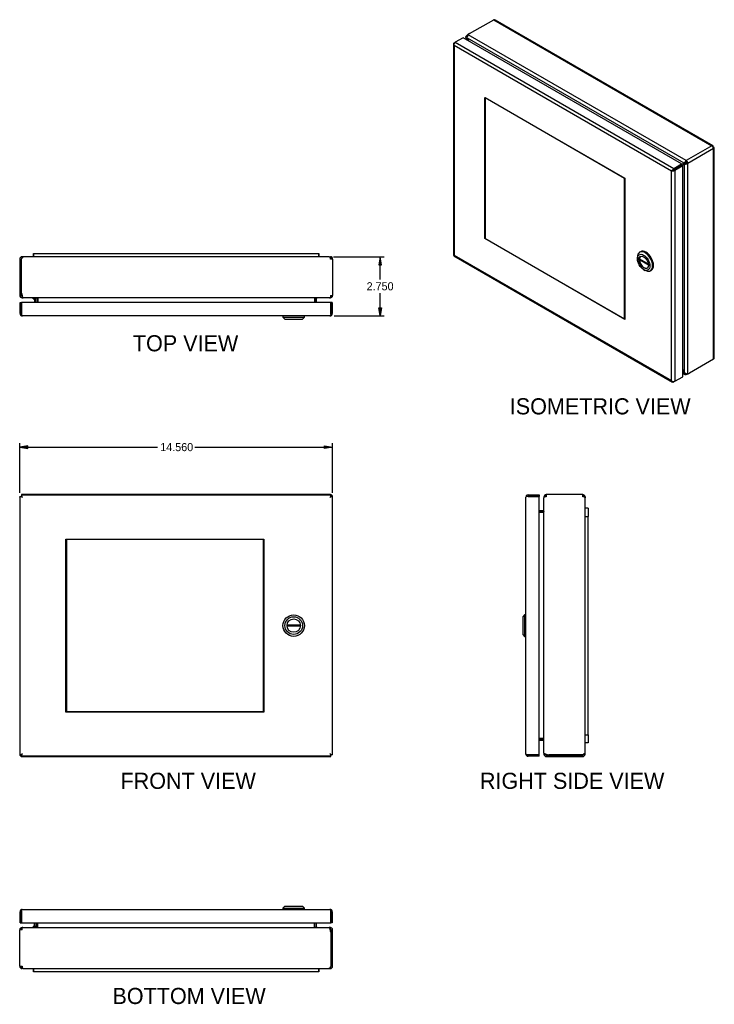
# Model space of a CAD drawing. Extents: x 0.7 to 71.2, y -7 to 38.8.
# Tile 2 of 2: x 38.9 to 71.2, y -7 to 38.8. Entities that reach past the tile are written whole.
import ezdxf
from ezdxf.enums import TextEntityAlignment as Align

# ---------------------------------------------------------------- set-up
doc = ezdxf.new("R2010")
doc.units = 0
doc.header["$MEASUREMENT"] = 0
doc.layers.get('0').update_dxf_attribs({"linetype": 'CONTINUOUS'})
for name, color, linetype in [('DEFAULT', 7, 'CONTINUOUS'), ('DV1_0', 7, 'CONTINUOUS'), ('DV4_0', 7, 'CONTINUOUS'), ('DV5_0', 7, 'CONTINUOUS'), ('DV6_0', 7, 'CONTINUOUS'), ('DV7_0', 7, 'CONTINUOUS')]:
    doc.layers.add(name, color=color, linetype=linetype)
doc.styles.add('SEANS_TTF', font='txt')

msp = doc.modelspace()

# ---------------------------------------------------------------- hatches: boundary and pattern name
at = {"linetype": 'Continuous'}
for points in [[(55.698, 27.369), (55.635, 27.744), (55.573, 27.369)], [(55.698, 25.369), (55.635, 24.994), (55.573, 25.369)], [(39.235, 18.95), (38.86, 18.888), (39.235, 18.825)], [(53.045, 18.95), (53.42, 18.888), (53.045, 18.825)]]:
    msp.add_hatch(color=138, dxfattribs=at).paths.add_polyline_path(points)

# ---------------------------------------------------------------- linework, layer by layer
at = {"color": 7, "linetype": 'Continuous'}
for p, q in [((59.792, 38.122), (60.911, 38.768)), ((60.911, 38.768), (71.068, 32.904)), ((71.122, 32.909), (60.997, 38.755)), ((59.687, 38.004), (59.652, 38.025)), ((69.871, 32.213), (59.728, 38.069)), ((59.792, 38.122), (59.73, 38.086)), ((59.73, 38.086), (59.739, 38.081)), ((59.036, 37.647), (59.036, 27.837)), ((59.057, 37.639), (59.037, 37.637)), ((59.067, 37.574), (59.067, 37.574)), ((59.067, 37.574), (59.068, 37.574)), ((59.068, 37.574), (59.067, 37.574)), ((59.067, 37.574), (59.068, 37.574)), ((59.068, 37.691), (59.119, 37.721)), ((69.188, 31.731), (59.068, 37.574)), ((59.068, 37.574), (59.068, 27.823)), ((59.068, 37.574), (59.068, 37.574)), ((59.484, 37.932), (59.119, 37.721)), ((59.119, 37.721), (69.29, 31.848)), ((69.656, 32.059), (59.484, 37.932)), ((59.62, 37.963), (59.62, 37.853)), ((59.69, 37.915), (59.652, 37.893)), ((59.652, 37.893), (59.652, 37.835)), ((59.666, 37.87), (59.703, 37.892)), ((59.666, 37.87), (59.703, 37.805)), ((69.767, 32.097), (59.69, 37.915)), ((59.777, 37.763), (59.703, 37.892)), ((60.501, 35.154), (67.013, 31.393)), ((60.501, 28.588), (60.501, 35.154)), ((60.529, 35.137), (60.515, 35.129)), ((66.999, 31.385), (60.515, 35.129)), ((60.515, 35.129), (60.515, 28.597)), ((71.068, 32.904), (69.871, 32.213)), ((71.144, 32.772), (69.948, 32.081)), ((71.101, 32.875), (71.121, 32.91)), ((71.102, 32.874), (71.111, 32.879)), ((71.136, 32.816), (71.144, 32.821)), ((71.136, 32.815), (71.152, 32.815)), ((71.144, 22.979), (71.144, 32.772)), ((71.152, 32.815), (71.176, 32.815)), ((71.176, 23.06), (71.176, 32.816)), ((69.805, 32.118), (69.656, 32.032)), ((69.754, 32.088), (69.656, 32.032)), ((69.754, 32.088), (69.805, 32.118)), ((69.806, 32.119), (69.767, 32.097)), ((69.805, 32.119), (69.767, 32.097)), ((69.767, 32.097), (69.767, 32.097)), ((69.781, 32.043), (69.832, 32.072)), ((69.833, 32.071), (69.795, 32.049)), ((69.833, 32.071), (69.795, 32.049)), ((69.852, 32.134), (69.814, 32.151)), ((69.869, 32.104), (69.865, 32.063)), ((69.871, 32.154), (69.871, 32.213)), ((69.889, 32.135), (69.925, 32.156)), ((69.897, 32.11), (69.948, 32.081)), ((69.948, 22.304), (69.948, 32.081)), ((69.189, 31.731), (69.188, 31.731)), ((69.188, 21.979), (69.188, 31.731)), ((69.188, 31.731), (69.189, 31.731)), ((69.188, 31.731), (69.188, 31.731)), ((69.254, 31.769), (69.189, 31.731)), ((69.189, 31.731), (69.255, 31.769)), ((69.189, 31.731), (69.189, 31.731)), ((69.24, 31.762), (69.196, 31.736)), ((69.254, 31.769), (69.228, 31.775)), ((69.255, 31.769), (69.247, 31.743)), ((69.29, 31.79), (69.254, 31.769)), ((69.255, 31.769), (69.29, 31.789)), ((69.29, 31.848), (69.656, 32.059)), ((69.29, 31.79), (69.656, 32.001)), ((69.656, 32), (69.29, 31.789)), ((69.29, 31.79), (69.29, 31.79)), ((69.29, 31.79), (69.29, 31.79)), ((69.29, 31.789), (69.29, 31.789)), ((69.29, 31.789), (69.29, 31.789)), ((69.707, 31.971), (69.341, 31.76)), ((69.341, 31.76), (69.341, 21.95)), ((69.656, 32.059), (69.656, 32.001)), ((69.707, 31.971), (69.656, 32)), ((69.682, 31.986), (69.781, 32.043)), ((69.707, 22.161), (69.707, 31.971)), ((69.795, 32.049), (69.795, 32.049)), ((69.795, 22.348), (69.795, 32.049)), ((67.013, 31.393), (66.999, 31.385)), ((66.999, 24.853), (66.999, 31.385)), ((67.013, 31.393), (67.013, 24.828)), ((60.515, 28.597), (60.501, 28.588)), ((67.013, 24.828), (60.501, 28.588)), ((60.515, 28.597), (66.999, 24.853)), ((67.745, 27.977), (67.702, 27.953)), ((38.86, 27.636), (38.86, 26.054)), ((38.86, 27.636), (38.932, 27.636)), ((38.932, 27.636), (38.947, 27.636)), ((38.932, 27.636), (38.932, 26.054)), ((38.948, 26.054), (38.948, 27.636)), ((39.039, 27.744), (38.968, 27.744)), ((38.968, 27.672), (38.968, 27.744)), ((53.265, 27.744), (39.039, 27.744)), ((39.5, 27.894), (39.5, 27.894)), ((39.5, 27.744), (39.5, 27.894)), ((39.5, 27.894), (39.5, 27.744)), ((39.5, 27.894), (52.78, 27.894)), ((52.78, 27.744), (52.78, 27.894)), ((52.78, 27.894), (52.78, 27.894)), ((52.78, 27.894), (52.78, 27.744)), ((53.265, 27.744), (53.312, 27.744)), ((53.312, 27.712), (53.312, 27.744)), ((53.312, 27.636), (53.312, 27.712)), ((53.42, 27.636), (53.312, 27.636)), ((53.338, 27.662), (53.389, 27.712)), ((53.42, 27.636), (53.42, 25.944)), ((59.065, 27.788), (69.236, 21.915)), ((59.068, 27.823), (59.067, 27.823)), ((59.067, 27.823), (59.067, 27.823)), ((59.067, 27.822), (59.068, 27.822)), ((59.068, 27.823), (69.188, 21.979)), ((59.068, 27.822), (59.068, 27.823)), ((67.599, 27.724), (67.599, 27.65)), ((67.69, 27.647), (68.106, 27.407)), ((67.733, 27.622), (67.69, 27.598)), ((68.11, 27.355), (67.69, 27.598)), ((67.889, 27.148), (67.952, 27.111)), ((68.202, 27.087), (68.245, 27.111)), ((38.86, 26.054), (38.86, 25.944)), ((38.91, 25.944), (38.86, 25.944)), ((38.932, 25.944), (38.91, 25.944)), ((38.932, 26.054), (38.932, 25.944)), ((38.942, 25.944), (38.932, 25.944)), ((38.968, 25.944), (38.942, 25.944)), ((38.968, 25.944), (38.968, 25.918)), ((38.968, 25.918), (38.968, 25.908)), ((38.968, 25.908), (38.976, 25.908)), ((38.968, 25.908), (38.968, 25.836)), ((38.968, 25.836), (38.987, 25.836)), ((38.987, 25.836), (39.021, 25.836)), ((53.272, 25.836), (39.021, 25.836)), ((39.485, 25.779), (39.485, 25.836)), ((39.485, 25.779), (39.532, 25.779)), ((39.553, 25.758), (39.553, 25.619)), ((39.608, 25.812), (39.661, 25.83)), ((39.61, 25.8), (39.61, 25.619)), ((39.682, 25.8), (39.682, 25.619)), ((39.683, 25.82), (39.683, 25.8)), ((39.683, 25.8), (39.683, 25.619)), ((39.698, 25.8), (39.698, 25.812)), ((39.698, 25.8), (39.698, 25.619)), ((52.596, 25.812), (52.596, 25.8)), ((52.596, 25.8), (52.596, 25.619)), ((52.598, 25.619), (52.598, 25.8)), ((52.67, 25.8), (52.598, 25.8)), ((52.672, 25.812), (52.626, 25.827)), ((52.67, 25.619), (52.67, 25.8)), ((53.272, 25.836), (53.292, 25.836)), ((53.272, 25.836), (53.273, 25.836)), ((53.292, 25.836), (53.292, 25.844)), ((53.292, 25.836), (53.312, 25.836)), ((53.312, 25.944), (53.312, 25.864)), ((53.312, 25.944), (53.388, 25.944)), ((53.312, 25.908), (53.312, 25.836)), ((53.312, 25.908), (53.312, 25.908)), ((53.312, 25.864), (53.312, 25.836)), ((53.312, 25.836), (53.312, 25.836)), ((53.336, 25.917), (53.383, 25.864)), ((53.388, 25.944), (53.42, 25.944)), ((38.875, 25.619), (38.947, 25.619)), ((38.875, 25.102), (38.875, 25.619)), ((38.947, 25.102), (38.947, 25.619)), ((38.947, 25.619), (38.947, 25.102)), ((53.332, 25.619), (38.947, 25.619)), ((53.404, 25.619), (53.332, 25.619)), ((53.332, 25.619), (53.332, 25.102)), ((53.332, 25.102), (53.332, 25.619)), ((53.404, 25.619), (53.404, 25.102)), ((38.947, 25.052), (38.92, 25.015)), ((38.947, 25.102), (38.947, 25.052)), ((38.947, 25.102), (38.947, 25.102)), ((38.947, 25.102), (38.947, 25.015)), ((38.983, 24.994), (38.983, 24.994)), ((53.296, 24.994), (38.983, 24.994)), ((38.983, 24.994), (38.983, 24.994)), ((51.108, 24.994), (51.108, 24.934)), ((51.108, 24.934), (52.108, 24.934)), ((51.108, 24.934), (51.198, 24.844)), ((51.198, 24.844), (52.018, 24.844)), ((52.018, 24.844), (52.108, 24.934)), ((52.108, 24.934), (52.108, 24.994)), ((53.296, 24.994), (53.296, 24.994)), ((53.296, 24.994), (53.297, 24.994)), ((53.296, 24.994), (53.296, 24.994)), ((53.332, 25.052), (53.332, 25.102)), ((53.332, 25.102), (53.332, 25.015)), ((53.332, 25.102), (53.332, 25.102)), ((53.332, 25.052), (53.359, 25.015)), ((67.013, 24.861), (66.999, 24.853)), ((71.144, 22.979), (70.025, 22.333)), ((69.781, 22.37), (69.707, 22.499)), ((69.341, 21.95), (69.707, 22.161)), ((69.707, 22.414), (69.744, 22.349)), ((69.707, 22.355), (69.757, 22.326)), ((69.707, 22.318), (69.802, 22.263)), ((69.744, 22.349), (69.781, 22.37)), ((69.792, 22.346), (69.757, 22.326)), ((69.795, 22.348), (69.792, 22.346)), ((69.871, 22.301), (69.871, 22.26)), ((69.963, 22.297), (70.025, 22.333)), ((69.963, 22.297), (69.963, 22.307)), ((69.189, 21.979), (69.188, 21.979)), ((69.188, 21.979), (69.188, 21.979)), ((69.188, 21.979), (69.189, 21.979)), ((69.189, 21.979), (69.188, 21.979)), ((69.189, 21.979), (69.189, 21.979)), ((69.239, 21.937), (69.228, 21.922)), ((69.341, 21.95), (69.29, 21.921)), ((38.86, 16.592), (38.875, 16.592)), ((38.86, 16.592), (38.86, 16.572)), ((38.875, 16.572), (38.86, 16.572)), ((38.86, 16.572), (38.86, 4.598)), ((38.875, 4.577), (38.875, 16.592)), ((38.875, 16.592), (38.92, 16.592)), ((38.947, 16.592), (38.92, 16.592)), ((38.947, 16.664), (53.332, 16.664)), ((38.947, 16.664), (38.947, 16.619)), ((38.947, 16.592), (38.947, 16.619)), ((38.978, 16.561), (38.947, 16.592)), ((38.968, 16.68), (38.948, 16.68)), ((38.948, 16.68), (38.948, 16.664)), ((38.968, 16.664), (38.968, 16.68)), ((53.312, 16.68), (38.968, 16.68)), ((38.983, 16.557), (38.983, 16.556)), ((38.983, 16.556), (38.983, 16.557)), ((38.983, 16.557), (38.983, 16.557)), ((38.983, 16.556), (38.983, 16.556)), ((53.296, 16.557), (53.296, 16.557)), ((53.296, 16.557), (53.296, 16.556)), ((53.296, 16.556), (53.297, 16.557)), ((53.296, 16.556), (53.296, 16.556)), ((53.301, 16.561), (53.332, 16.592)), ((53.312, 16.68), (53.312, 16.664)), ((53.332, 16.664), (53.332, 16.619)), ((53.332, 16.592), (53.332, 16.619)), ((53.332, 16.592), (53.359, 16.592)), ((53.404, 16.592), (53.359, 16.592)), ((53.404, 16.592), (53.404, 4.577)), ((53.42, 16.572), (53.404, 16.572)), ((53.42, 4.598), (53.42, 16.572)), ((62.41, 16.556), (62.41, 16.557)), ((62.41, 16.557), (62.41, 16.557)), ((62.41, 16.557), (62.41, 16.557)), ((62.41, 4.613), (62.41, 16.556)), ((62.468, 16.592), (62.43, 16.619)), ((62.518, 16.592), (62.43, 16.592)), ((62.518, 16.592), (62.468, 16.592)), ((62.518, 16.664), (63.035, 16.664)), ((63.035, 16.592), (62.518, 16.592)), ((62.518, 16.592), (62.518, 16.592)), ((62.518, 16.592), (63.035, 16.592)), ((63.035, 16.664), (63.035, 16.592)), ((63.035, 4.577), (63.035, 16.592)), ((63.252, 16.572), (63.252, 16.573)), ((63.324, 16.572), (63.252, 16.573)), ((63.279, 16.572), (63.252, 16.572)), ((63.252, 16.572), (63.252, 16.553)), ((63.252, 16.553), (63.252, 16.533)), ((63.252, 16.533), (63.252, 16.533)), ((63.252, 4.651), (63.252, 16.533)), ((63.36, 16.572), (63.279, 16.572)), ((63.333, 16.596), (63.28, 16.644)), ((65.052, 16.68), (63.36, 16.68)), ((63.36, 16.68), (63.36, 16.648)), ((63.36, 16.648), (63.36, 16.572)), ((65.052, 16.572), (65.052, 16.68)), ((65.128, 16.572), (65.052, 16.572)), ((65.077, 16.598), (65.128, 16.649)), ((65.128, 16.572), (65.16, 16.572)), ((65.16, 16.572), (65.16, 16.525)), ((65.16, 4.669), (65.16, 16.525)), ((65.31, 16.04), (65.16, 16.04)), ((65.31, 16.04), (65.31, 15.665)), ((63.216, 15.93), (63.035, 15.93)), ((63.216, 15.858), (63.035, 15.858)), ((63.035, 15.857), (63.216, 15.857)), ((63.228, 15.857), (63.216, 15.857)), ((63.228, 15.932), (63.243, 15.888)), ((65.16, 15.665), (65.31, 15.665)), ((65.31, 5.505), (65.31, 15.665)), ((41.01, 14.605), (50.22, 14.605)), ((41.01, 6.564), (41.01, 14.605)), ((41.03, 14.585), (41.03, 6.585)), ((50.2, 6.585), (50.2, 14.585)), ((50.22, 14.605), (50.22, 6.564)), ((62.35, 11.085), (62.26, 10.995)), ((62.26, 10.995), (62.26, 10.175)), ((62.41, 11.085), (62.35, 11.085)), ((62.35, 11.085), (62.35, 10.085)), ((51.297, 10.615), (51.919, 10.615)), ((51.919, 10.555), (51.297, 10.555)), ((62.26, 10.175), (62.35, 10.085)), ((62.35, 10.085), (62.41, 10.085)), ((50.22, 6.564), (41.01, 6.564)), ((41.03, 6.585), (50.2, 6.585)), ((65.16, 5.505), (65.31, 5.505)), ((65.31, 5.505), (65.31, 5.13)), ((63.216, 5.328), (63.035, 5.328)), ((63.035, 5.313), (63.216, 5.313)), ((63.216, 5.312), (63.035, 5.312)), ((63.216, 5.24), (63.035, 5.24)), ((63.216, 5.328), (63.228, 5.328)), ((63.236, 5.313), (63.216, 5.313)), ((63.228, 5.238), (63.246, 5.291)), ((65.31, 5.13), (65.16, 5.13)), ((38.86, 4.598), (38.875, 4.598)), ((38.978, 4.609), (38.947, 4.577)), ((38.983, 4.613), (38.983, 4.613)), ((38.983, 4.613), (38.983, 4.613)), ((38.983, 4.613), (38.983, 4.613)), ((38.983, 4.613), (38.983, 4.613)), ((53.297, 4.613), (53.296, 4.613)), ((53.296, 4.613), (53.296, 4.613)), ((53.296, 4.613), (53.296, 4.613)), ((53.296, 4.613), (53.296, 4.613)), ((53.301, 4.608), (53.332, 4.577)), ((53.404, 4.598), (53.42, 4.598)), ((53.42, 4.578), (53.42, 4.598)), ((62.41, 4.613), (62.41, 4.613)), ((62.41, 4.613), (62.41, 4.613)), ((62.41, 4.613), (62.41, 4.613)), ((63.252, 4.651), (63.252, 4.617)), ((63.252, 4.617), (63.252, 4.598)), ((63.302, 4.598), (63.252, 4.598)), ((63.324, 4.598), (63.302, 4.598)), ((63.324, 4.607), (63.324, 4.598)), ((63.333, 4.598), (63.324, 4.598)), ((63.36, 4.598), (63.333, 4.598)), ((63.36, 4.572), (63.36, 4.598)), ((65.088, 4.598), (65.16, 4.598)), ((65.16, 4.598), (65.16, 4.669)), ((38.875, 4.577), (38.92, 4.577)), ((38.947, 4.577), (38.92, 4.577)), ((38.947, 4.577), (38.947, 4.551)), ((38.947, 4.505), (38.947, 4.551)), ((53.332, 4.505), (38.947, 4.505)), ((38.968, 4.49), (38.968, 4.505)), ((38.968, 4.49), (53.312, 4.49)), ((53.312, 4.505), (53.312, 4.49)), ((53.312, 4.49), (53.332, 4.49)), ((53.332, 4.577), (53.359, 4.577)), ((53.332, 4.577), (53.332, 4.551)), ((53.332, 4.505), (53.332, 4.551)), ((53.332, 4.49), (53.332, 4.505)), ((53.404, 4.577), (53.359, 4.577)), ((53.42, 4.578), (53.404, 4.578)), ((62.468, 4.577), (62.43, 4.551)), ((62.518, 4.577), (62.43, 4.577)), ((62.518, 4.577), (62.518, 4.577)), ((63.035, 4.577), (62.518, 4.577)), ((62.518, 4.577), (63.035, 4.577)), ((63.035, 4.505), (62.518, 4.505)), ((63.035, 4.505), (63.035, 4.577)), ((63.36, 4.562), (63.36, 4.572)), ((63.36, 4.562), (63.47, 4.562)), ((63.36, 4.562), (63.36, 4.54)), ((63.36, 4.54), (63.36, 4.49)), ((63.36, 4.49), (63.47, 4.49)), ((65.052, 4.578), (63.47, 4.578)), ((63.47, 4.562), (65.052, 4.562)), ((63.47, 4.49), (65.052, 4.49)), ((65.052, 4.578), (65.052, 4.562)), ((65.052, 4.49), (65.052, 4.562)), ((38.875, -3.244), (38.875, -2.727)), ((38.947, -2.676), (38.92, -2.639)), ((38.947, -2.727), (38.947, -2.639)), ((38.947, -2.676), (38.947, -2.727)), ((38.947, -3.244), (38.947, -2.727)), ((38.947, -2.727), (38.947, -2.727)), ((38.947, -2.727), (38.947, -3.244)), ((38.983, -2.619), (38.983, -2.619)), ((38.983, -2.619), (38.983, -2.619)), ((38.983, -2.619), (53.296, -2.619)), ((38.983, -2.619), (38.983, -2.619)), ((51.198, -2.469), (51.108, -2.559)), ((51.108, -2.559), (52.108, -2.559)), ((51.108, -2.559), (51.108, -2.619)), ((51.198, -2.469), (52.018, -2.469)), ((52.108, -2.559), (52.018, -2.469)), ((52.108, -2.619), (52.108, -2.559)), ((53.296, -2.619), (53.296, -2.619)), ((53.297, -2.619), (53.296, -2.619)), ((53.332, -2.727), (53.332, -2.639)), ((53.332, -2.676), (53.359, -2.639)), ((53.332, -2.727), (53.332, -2.676)), ((53.332, -3.244), (53.332, -2.727)), ((53.332, -2.727), (53.332, -3.244)), ((53.332, -2.727), (53.332, -2.727)), ((53.404, -2.727), (53.404, -3.244)), ((38.891, -3.569), (38.86, -3.569)), ((38.86, -5.261), (38.86, -3.569)), ((38.875, -3.244), (38.947, -3.244)), ((38.968, -3.569), (38.891, -3.569)), ((38.944, -3.542), (38.896, -3.488)), ((38.947, -3.244), (53.332, -3.244)), ((38.967, -3.461), (38.968, -3.461)), ((38.968, -3.533), (38.967, -3.461)), ((38.987, -3.461), (38.968, -3.461)), ((38.968, -3.488), (38.968, -3.461)), ((38.968, -3.569), (38.968, -3.488)), ((38.968, -3.533), (38.968, -3.533)), ((39.007, -3.461), (38.987, -3.461)), ((38.987, -3.461), (38.987, -3.468)), ((39.007, -3.461), (53.258, -3.461)), ((39.007, -3.461), (39.007, -3.461)), ((39.485, -3.404), (39.485, -3.461)), ((39.485, -3.404), (39.532, -3.404)), ((39.553, -3.383), (39.553, -3.244)), ((39.608, -3.436), (39.653, -3.452)), ((39.61, -3.244), (39.61, -3.425)), ((39.61, -3.425), (39.682, -3.425)), ((39.682, -3.244), (39.682, -3.425)), ((39.683, -3.425), (39.683, -3.244)), ((39.683, -3.436), (39.683, -3.425)), ((52.582, -3.425), (52.582, -3.244)), ((52.582, -3.425), (52.582, -3.436)), ((52.596, -3.425), (52.596, -3.244)), ((52.596, -3.444), (52.596, -3.425)), ((52.598, -3.425), (52.598, -3.244)), ((52.672, -3.436), (52.618, -3.454)), ((52.67, -3.425), (52.67, -3.244)), ((53.292, -3.461), (53.258, -3.461)), ((53.312, -3.461), (53.292, -3.461)), ((53.312, -3.533), (53.303, -3.533)), ((53.312, -3.533), (53.312, -3.461)), ((53.312, -3.542), (53.312, -3.533)), ((53.312, -3.569), (53.312, -3.542)), ((53.312, -3.569), (53.337, -3.569)), ((53.404, -3.244), (53.332, -3.244)), ((53.337, -3.569), (53.348, -3.569)), ((53.348, -3.569), (53.37, -3.569)), ((53.348, -3.679), (53.348, -3.569)), ((53.37, -3.569), (53.42, -3.569)), ((53.42, -3.679), (53.42, -3.569)), ((53.332, -3.679), (53.332, -5.261)), ((53.348, -5.261), (53.348, -3.679)), ((53.42, -5.261), (53.42, -3.679)), ((38.86, -5.261), (38.968, -5.261)), ((38.942, -5.286), (38.89, -5.336)), ((38.968, -5.261), (38.968, -5.336)), ((38.968, -5.336), (38.968, -5.369)), ((39.015, -5.369), (38.968, -5.369)), ((39.015, -5.369), (53.241, -5.369)), ((39.5, -5.369), (39.5, -5.519)), ((39.5, -5.519), (39.5, -5.369)), ((52.78, -5.369), (52.78, -5.519)), ((52.78, -5.519), (52.78, -5.369)), ((53.241, -5.369), (53.312, -5.369)), ((53.312, -5.297), (53.312, -5.369)), ((53.348, -5.261), (53.332, -5.261)), ((53.42, -5.261), (53.348, -5.261)), ((39.5, -5.519), (39.5, -5.519)), ((52.78, -5.519), (39.5, -5.519)), ((52.78, -5.519), (52.78, -5.519))]:
    msp.add_line(p, q, dxfattribs=at)
for radius in [0.5, 0.41, 0.312]:
    msp.add_circle((51.608, 10.585), radius, dxfattribs=at)
for centre, radius, start, end in [((60.936, 38.65), 0.121, 60, 102.2427), ((59.84, 37.959), 0.156, 135.4238, 196.4178), ((59.167, 37.66), 0.132, 190.1526, 220.7154), ((59.257, 37.64), 0.201, 177.8102, 199.2147), ((69.944, 31.989), 0.207, 128.6907, 148.4798), ((69.79, 32.256), 0.207, 271.2443, 290.9614), ((69.851, 32.041), 0.0905, 102.0239, 120.0588), ((70.065, 31.033), 1.121, 100.9468, 102.0528), ((69.789, 32.15), 0.0903, 299.6836, 317.7032), ((69.396, 32.508), 0.622, 317.5354, 319.5071), ((69.364, 31.615), 0.21, 130.3254, 146.5936), ((69.176, 31.941), 0.21, 273.4064, 289.6746), ((38.968, 27.636), 0.108, 90, 180), ((38.968, 27.636), 0.036, 90, 180), ((53.312, 27.636), 0.108, 44.2213, 90), ((53.312, 27.636), 0.0364, 44.4695, 89.7518), ((53.312, 27.636), 0.036, 0, 44.2214), ((53.312, 27.636), 0.108, 0, 44.2214), ((38.968, 25.944), 0.108, 180, 270), ((38.968, 25.944), 0.036, 180, 270), ((39.26, 26.054), 0.312, 180, 200.653), ((39.009, 26.006), 0.0973, 244.8827, 249.2309), ((39.532, 25.758), 0.078, 0, 90), ((39.532, 25.758), 0.021, 0, 90), ((39.574, 25.8), 0.036, 18.6034, 90), ((39.574, 25.8), 0.036, 0, 18.6034), ((39.618, 25.696), 0.141, 55.5539, 86.9315), ((39.574, 25.8), 0.108, 0, 11.8682), ((39.604, 25.696), 0.14, 55.6589, 57.4684), ((52.675, 25.696), 0.14, 93.0304, 124.3411), ((52.706, 25.8), 0.108, 172.5782, 180), ((52.706, 25.8), 0.036, 161.3966, 180), ((52.706, 25.8), 0.036, 90, 161.3966), ((53.312, 25.945), 0.0363, 270.3021, 311.3349), ((53.312, 25.944), 0.108, 270.1167, 311.5216), ((53.312, 25.944), 0.036, 311.5195, 360), ((53.312, 25.944), 0.108, 311.5195, 360), ((38.983, 25.102), 0.108, 180, 234.4735), ((38.983, 25.102), 0.108, 234.4735, 269.7825), ((38.983, 25.102), 0.036, 180, 183.7902), ((38.983, 25.102), 0.108, 269.8992, 270), ((53.296, 25.102), 0.108, 270, 270.1008), ((53.296, 25.102), 0.108, 270.2175, 305.5265), ((53.296, 25.102), 0.036, 356.2098, 360), ((53.296, 25.102), 0.108, 305.5265, 360), ((71.054, 23.06), 0.121, 317.7573, 360), ((69.908, 22.456), 0.157, 223.6614, 284.497), ((69.341, 22.11), 0.201, 220.7853, 242.1898), ((69.313, 22.022), 0.132, 199.2846, 229.8474), ((39.364, 17.295), 0.831, 237.7263, 242.6805), ((38.245, 16.175), 0.831, 27.3195, 32.2737), ((54.035, 16.175), 0.831, 147.7263, 152.6805), ((52.915, 17.295), 0.831, 297.3195, 302.2737), ((53.312, 16.572), 0.108, 45, 90), ((53.312, 16.572), 0.036, 45, 55.6256), ((53.312, 16.572), 0.036, 34.3744, 45), ((53.312, 16.572), 0.108, 0, 45), ((62.518, 16.556), 0.108, 144.4735, 179.7825), ((62.518, 16.556), 0.108, 179.8992, 180), ((62.518, 16.556), 0.108, 90, 144.4735), ((62.518, 16.556), 0.036, 90, 93.7902), ((63.36, 16.572), 0.108, 138.1543, 179.6033), ((63.36, 16.572), 0.108, 90, 138.1562), ((63.36, 16.572), 0.036, 138.1542, 179.6034), ((63.36, 16.572), 0.036, 90, 138.1561), ((65.052, 16.572), 0.108, 45.7786, 90), ((65.052, 16.572), 0.036, 45.7786, 90), ((65.052, 16.572), 0.0364, 0.2482, 45.5304), ((65.052, 16.572), 0.108, 0, 45.7786), ((63.216, 15.966), 0.036, 270, 289.0008), ((63.216, 15.966), 0.108, 270, 276.9406), ((63.216, 15.966), 0.036, 289.0009, 360), ((63.11, 15.937), 0.142, 325.6697, 356.8157), ((51.608, 10.585), 0.312, 174.4888, 185.5112), ((51.608, 10.585), 0.312, 354.4888, 5.5112), ((63.216, 5.204), 0.108, 78.1318, 90), ((63.216, 5.204), 0.036, 71.3966, 90), ((63.11, 5.248), 0.142, 3.1843, 34.3303), ((63.11, 5.232), 0.142, 33.0654, 34.3303), ((63.216, 5.204), 0.036, 0.0001, 71.3965), ((38.968, 4.598), 0.108, 180, 225), ((39.364, 3.875), 0.831, 117.3195, 122.2737), ((38.245, 4.994), 0.831, 327.7263, 332.6805), ((54.035, 4.994), 0.831, 207.3195, 212.2737), ((52.915, 3.875), 0.831, 57.7263, 62.6805), ((62.518, 4.613), 0.108, 180.2175, 215.5265), ((62.518, 4.613), 0.108, 180, 180.1008), ((63.36, 4.598), 0.108, 180, 270), ((63.36, 4.598), 0.036, 180, 270), ((63.42, 4.638), 0.0961, 200.6605, 205.0895), ((63.47, 4.89), 0.312, 249.347, 270), ((65.052, 4.598), 0.036, 270, 360), ((65.052, 4.598), 0.108, 270, 360), ((38.968, 4.598), 0.108, 225, 270), ((38.968, 4.598), 0.036, 214.3744, 225), ((38.968, 4.598), 0.036, 225, 235.6256), ((62.518, 4.613), 0.108, 215.5265, 270), ((62.518, 4.613), 0.036, 266.2098, 270), ((38.983, -2.727), 0.108, 125.5265, 180), ((38.983, -2.727), 0.108, 90.2175, 125.5265), ((38.983, -2.727), 0.036, 176.2098, 180), ((38.983, -2.727), 0.108, 90, 90.1008), ((53.296, -2.727), 0.108, 89.8992, 90), ((53.296, -2.727), 0.108, 54.4735, 89.7825), ((53.296, -2.727), 0.036, 0, 3.7902), ((53.296, -2.727), 0.108, 0, 54.4735), ((38.968, -3.569), 0.108, 131.5195, 180), ((38.968, -3.569), 0.108, 90.1167, 131.5216), ((38.968, -3.569), 0.036, 131.5195, 180), ((38.968, -3.569), 0.0363, 90.3021, 131.3349), ((39.532, -3.383), 0.078, 270, 360), ((39.532, -3.383), 0.021, 270, 360), ((39.574, -3.425), 0.036, 270, 341.3966), ((39.574, -3.425), 0.036, 341.3966, 360), ((39.604, -3.321), 0.14, 273.0304, 304.3411), ((39.574, -3.425), 0.108, 352.5782, 360), ((52.661, -3.32), 0.141, 235.5539, 266.9315), ((52.675, -3.321), 0.14, 235.6589, 237.4684), ((52.706, -3.425), 0.108, 180, 191.8682), ((52.706, -3.425), 0.036, 180, 198.6034), ((52.706, -3.425), 0.036, 198.6034, 270), ((53.271, -3.63), 0.0973, 64.8827, 69.2309), ((53.312, -3.569), 0.108, 0, 90), ((53.312, -3.569), 0.036, 0, 90), ((53.02, -3.679), 0.312, 0, 20.653), ((38.968, -5.261), 0.108, 180, 224.2214), ((38.968, -5.261), 0.108, 224.2213, 270), ((38.968, -5.261), 0.036, 180, 224.2214), ((38.968, -5.26), 0.0364, 224.4695, 269.7518), ((53.312, -5.261), 0.108, 270, 360), ((53.312, -5.261), 0.036, 270, 360)]:
    msp.add_arc(centre, radius, start, end, dxfattribs=at)
for centre, major_axis, start_param, end_param in [((59.73, 37.831), (0.156, 0.27), 0.785398, 1.145861), ((60.013, 37.995), (-0.312, 0), 5.497787, 5.85825), ((59.144, 37.647), (0.108, 0), 2.356194, 3.306936), ((59.119, 37.633), (0.054, 0.0935), 0.785398, 1.73614), ((59.51, 37.78), (-0.156, 0.27), 4.712389, 4.797583), ((59.859, 37.982), (0.156, -0.27), 4.627195, 4.712389), ((71.068, 32.816), (0.054, 0.0935), 0.01359, 0.785398), ((71.068, 32.816), (0.054, -0.0935), 0.785398, 2.356194), ((71.068, 32.816), (0.108, 0), 5.497787, 6.269596), ((69.598, 32.359), (-0.156, 0.27), 3.141593, 3.225101), ((69.649, 32.388), (-0.156, 0.27), 3.141593, 3.184636), ((69.871, 32.125), (0.054, 0.0935), 0.785398, 1.625882), ((69.984, 31.8), (-0.156, 0.27), 6.176439, 6.259935), ((69.871, 32.125), (0.018, 0.0312), 0.785398, 1.625881), ((69.871, 32.125), (0.108, 0), 4.651642, 5.497787), ((69.871, 32.125), (0.036, 0), 4.651642, 5.497787), ((69.871, 32.125), (-0.054, 0.0935), 4.712389, 5.497787), ((69.871, 32.125), (-0.018, 0.0312), 4.712389, 5.497787), ((69.871, 32.125), (0.018, -0.0312), 0.785398, 1.570796), ((69.871, 32.125), (-0.054, 0.0935), 3.926991, 4.712389), ((69.29, 31.76), (0.054, 0.0935), 0.785398, 1.73614), ((69.265, 31.804), (0.108, 0), 4.547046, 5.497787), ((69.933, 31.771), (-0.156, 0.27), 6.176439, 6.259935), ((67.952, 27.52), (-0.25, 0.433), 0, 0.785398), ((67.952, 27.52), (-0.25, 0.433), 2.356194, 6.283185), ((59.144, 27.837), (0.108, 0), 3.141593, 3.306936), ((59.119, 27.881), (0.054, 0.0935), 2.976249, 3.141593), ((67.91, 27.495), (0.156, -0.271), 3.209527, 6.215251), ((67.91, 27.495), (-0.156, 0.271), 0.689209, 0.881587), ((69.588, 22.259), (0.156, -0.27), 1.485603, 1.570796), ((69.937, 22.46), (0.156, -0.27), 4.712389, 4.797583), ((69.742, 22.424), (0.312, 0), 5.137324, 5.497787), ((70.025, 22.587), (-0.156, -0.27), 0.424935, 0.785398), ((69.29, 22.009), (0.054, 0.0935), 2.976249, 3.926991), ((69.265, 21.994), (0.108, 0), 4.547046, 5.497787)]:
    msp.add_ellipse(centre, major_axis=major_axis, ratio=0.57735, start_param=start_param, end_param=end_param, dxfattribs=at)
for major_axis in [(-0.205, 0.355), (0.156, -0.271)]:
    msp.add_ellipse((67.889, 27.483), major_axis=major_axis, ratio=0.57735, dxfattribs=at)
for points, knots in [([(59.652, 37.893), (59.65, 37.895), (59.648, 37.898), (59.643, 37.903), (59.64, 37.908), (59.636, 37.914), (59.633, 37.919), (59.63, 37.925), (59.627, 37.93), (59.625, 37.936), (59.623, 37.942), (59.622, 37.948), (59.621, 37.954), (59.62, 37.964), (59.621, 37.978), (59.626, 37.992), (59.632, 38.003), (59.637, 38.011), (59.644, 38.018), (59.649, 38.023), (59.652, 38.025)], [0, 0, 0, 0, 0.038927, 0.078125, 0.117589, 0.157316, 0.197302, 0.237544, 0.278037, 0.318777, 0.35976, 0.400982, 0.442438, 0.484123, 0.610333, 0.738419, 0.803205, 0.86841, 0.934014, 1, 1, 1, 1]), ([(71.111, 32.879), (71.116, 32.887), (71.12, 32.895), (71.123, 32.905), (71.123, 32.909), (71.121, 32.91), (71.121, 32.91), (71.121, 32.91)], [0, 0, 0, 0, 0.491496, 0.491496, 0.982991, 0.982991, 1, 1, 1, 1]), ([(71.176, 32.815), (71.176, 32.815), (71.176, 32.815), (71.176, 32.817), (71.173, 32.819), (71.162, 32.821), (71.154, 32.822), (71.144, 32.821)], [0, 0, 0, 0, 0.017009, 0.017009, 0.508504, 0.508504, 1, 1, 1, 1]), ([(38.948, 27.636), (38.955, 27.651), (38.963, 27.665), (38.978, 27.691), (38.986, 27.703), (39.001, 27.723), (39.008, 27.731), (39.024, 27.742), (39.031, 27.744), (39.039, 27.744)], [0, 0, 0, 0, 0.25, 0.25, 0.5, 0.5, 0.75, 0.75, 1, 1, 1, 1]), ([(53.265, 27.744), (53.272, 27.744), (53.28, 27.742), (53.296, 27.731), (53.303, 27.723), (53.311, 27.712), (53.312, 27.712), (53.312, 27.712)], [0, 0, 0, 0, 0.491496, 0.491496, 0.982991, 0.982991, 1, 1, 1, 1]), ([(59.037, 27.827), (59.039, 27.826), (59.043, 27.824), (59.053, 27.823), (59.059, 27.822), (59.067, 27.823)], [0, 0, 0, 0, 0.5, 0.5, 1, 1, 1, 1]), ([(59.056, 27.794), (59.056, 27.796), (59.057, 27.8), (59.06, 27.81), (59.063, 27.816), (59.067, 27.822)], [0, 0, 0, 0, 0.5, 0.5, 1, 1, 1, 1]), ([(38.968, 25.944), (38.968, 25.942), (38.969, 25.938), (38.971, 25.931), (38.972, 25.925), (38.974, 25.919), (38.975, 25.912), (38.977, 25.906), (38.978, 25.9), (38.98, 25.895), (38.982, 25.889), (38.983, 25.884), (38.985, 25.879), (38.987, 25.874), (38.989, 25.869), (38.992, 25.862), (38.997, 25.852), (39.004, 25.844), (39.01, 25.839), (39.016, 25.837), (39.019, 25.837), (39.021, 25.836)], [0, 0, 0, 0, 0.037762, 0.075401, 0.112915, 0.150301, 0.187553, 0.22467, 0.261647, 0.298481, 0.335169, 0.371708, 0.408094, 0.444324, 0.480396, 0.516305, 0.6405, 0.762564, 0.842753, 0.921909, 1, 1, 1, 1]), ([(53.273, 25.836), (53.279, 25.837), (53.286, 25.839), (53.299, 25.848), (53.305, 25.855), (53.312, 25.864)], [0, 0, 0, 0, 0.5, 0.5, 1, 1, 1, 1]), ([(38.947, 25.015), (38.953, 25.008), (38.959, 25.003), (38.971, 24.996), (38.977, 24.994), (38.983, 24.994)], [0, 0, 0, 0, 0.5, 0.5, 1, 1, 1, 1]), ([(53.332, 25.015), (53.326, 25.008), (53.32, 25.003), (53.308, 24.996), (53.302, 24.994), (53.296, 24.994)], [0, 0, 0, 0, 0.5, 0.5, 1, 1, 1, 1]), ([(69.871, 22.26), (69.869, 22.259), (69.865, 22.258), (69.86, 22.256), (69.854, 22.255), (69.849, 22.254), (69.843, 22.254), (69.838, 22.254), (69.832, 22.254), (69.827, 22.254), (69.822, 22.255), (69.817, 22.257), (69.812, 22.258), (69.808, 22.26), (69.803, 22.263), (69.795, 22.267), (69.785, 22.276), (69.774, 22.289), (69.767, 22.302), (69.761, 22.313), (69.758, 22.322), (69.757, 22.326)], [0, 0, 0, 0, 0.037762, 0.075401, 0.112915, 0.150301, 0.187553, 0.22467, 0.261647, 0.298481, 0.335169, 0.371708, 0.408094, 0.444324, 0.480396, 0.516305, 0.6405, 0.762564, 0.842753, 0.921909, 1, 1, 1, 1]), ([(38.874, 16.559), (38.872, 16.559), (38.869, 16.561), (38.865, 16.564), (38.862, 16.567), (38.86, 16.569), (38.86, 16.571), (38.86, 16.572)], [0, 0, 0, 0, 0.190577, 0.391048, 0.592814, 0.795817, 1, 1, 1, 1]), ([(38.968, 16.68), (38.968, 16.68), (38.969, 16.68), (38.971, 16.679), (38.972, 16.678), (38.974, 16.677), (38.975, 16.675), (38.977, 16.673), (38.978, 16.671), (38.98, 16.668), (38.981, 16.666), (38.981, 16.666)], [0, 0, 0, 0, 0.116798, 0.233218, 0.349251, 0.464884, 0.580108, 0.694911, 0.809282, 0.923212, 1, 1, 1, 1]), ([(62.43, 16.592), (62.424, 16.586), (62.419, 16.58), (62.412, 16.568), (62.41, 16.563), (62.41, 16.557)], [0, 0, 0, 0, 0.5, 0.5, 1, 1, 1, 1]), ([(63.252, 16.533), (63.252, 16.54), (63.255, 16.547), (63.265, 16.56), (63.272, 16.566), (63.279, 16.572)], [0, 0, 0, 0, 0.542744, 0.542744, 1, 1, 1, 1]), ([(65.128, 16.572), (65.128, 16.572), (65.128, 16.571), (65.139, 16.563), (65.147, 16.556), (65.157, 16.54), (65.16, 16.533), (65.16, 16.525)], [0, 0, 0, 0, 0.017009, 0.017009, 0.508504, 0.508504, 1, 1, 1, 1]), ([(53.406, 4.611), (53.407, 4.61), (53.411, 4.608), (53.415, 4.606), (53.418, 4.603), (53.419, 4.6), (53.42, 4.599), (53.42, 4.598)], [0, 0, 0, 0, 0.190577, 0.391048, 0.592814, 0.795817, 1, 1, 1, 1]), ([(62.43, 4.577), (62.424, 4.583), (62.419, 4.589), (62.412, 4.601), (62.41, 4.607), (62.41, 4.613)], [0, 0, 0, 0, 0.5, 0.5, 1, 1, 1, 1]), ([(63.252, 4.651), (63.252, 4.65), (63.252, 4.649), (63.253, 4.646), (63.254, 4.643), (63.255, 4.64), (63.257, 4.638), (63.259, 4.635), (63.262, 4.633), (63.265, 4.63), (63.268, 4.628), (63.272, 4.625), (63.276, 4.623), (63.284, 4.619), (63.297, 4.614), (63.313, 4.609), (63.327, 4.606), (63.337, 4.603), (63.349, 4.6), (63.356, 4.599), (63.36, 4.598)], [0, 0, 0, 0, 0.038927, 0.078125, 0.117589, 0.157316, 0.197302, 0.237544, 0.278037, 0.318777, 0.35976, 0.400982, 0.442438, 0.484123, 0.610333, 0.738419, 0.803205, 0.86841, 0.934014, 1, 1, 1, 1]), ([(65.16, 4.669), (65.16, 4.661), (65.157, 4.654), (65.147, 4.639), (65.139, 4.631), (65.119, 4.616), (65.107, 4.608), (65.081, 4.593), (65.066, 4.586), (65.052, 4.578)], [0, 0, 0, 0, 0.25, 0.25, 0.5, 0.5, 0.75, 0.75, 1, 1, 1, 1]), ([(53.312, 4.49), (53.311, 4.49), (53.31, 4.49), (53.309, 4.49), (53.307, 4.491), (53.306, 4.493), (53.304, 4.495), (53.303, 4.497), (53.301, 4.499), (53.3, 4.502), (53.299, 4.503), (53.298, 4.504)], [0, 0, 0, 0, 0.116798, 0.233218, 0.349251, 0.464884, 0.580108, 0.694911, 0.809282, 0.923212, 1, 1, 1, 1]), ([(38.947, -2.639), (38.953, -2.632), (38.959, -2.627), (38.971, -2.621), (38.977, -2.619), (38.983, -2.619)], [0, 0, 0, 0, 0.5, 0.5, 1, 1, 1, 1]), ([(53.332, -2.639), (53.326, -2.632), (53.32, -2.627), (53.308, -2.621), (53.302, -2.619), (53.296, -2.619)], [0, 0, 0, 0, 0.5, 0.5, 1, 1, 1, 1]), ([(39.007, -3.461), (39, -3.461), (38.994, -3.463), (38.981, -3.473), (38.974, -3.48), (38.968, -3.488)], [0, 0, 0, 0, 0.5, 0.5, 1, 1, 1, 1]), ([(53.312, -3.569), (53.311, -3.567), (53.31, -3.562), (53.309, -3.556), (53.307, -3.549), (53.306, -3.543), (53.304, -3.537), (53.303, -3.531), (53.301, -3.525), (53.3, -3.519), (53.298, -3.513), (53.296, -3.508), (53.294, -3.503), (53.293, -3.498), (53.291, -3.494), (53.287, -3.486), (53.282, -3.476), (53.275, -3.468), (53.269, -3.464), (53.264, -3.461), (53.26, -3.461), (53.258, -3.461)], [0, 0, 0, 0, 0.037762, 0.075401, 0.112915, 0.150301, 0.187553, 0.22467, 0.261647, 0.298481, 0.335169, 0.371708, 0.408094, 0.444324, 0.480396, 0.516305, 0.6405, 0.762564, 0.842753, 0.921909, 1, 1, 1, 1]), ([(39.015, -5.369), (39.007, -5.369), (38.999, -5.366), (38.984, -5.355), (38.976, -5.347), (38.968, -5.337), (38.968, -5.336), (38.968, -5.336)], [0, 0, 0, 0, 0.491496, 0.491496, 0.982991, 0.982991, 1, 1, 1, 1]), ([(53.332, -5.261), (53.324, -5.275), (53.316, -5.289), (53.301, -5.315), (53.294, -5.327), (53.279, -5.347), (53.271, -5.355), (53.256, -5.366), (53.248, -5.369), (53.241, -5.369)], [0, 0, 0, 0, 0.25, 0.25, 0.5, 0.5, 0.75, 0.75, 1, 1, 1, 1])]:
    msp.add_open_spline(points, degree=3, knots=knots, dxfattribs=at)
for points in [[(53.332, 27.636), (53.325, 27.649), (53.318, 27.661), (53.312, 27.673)], [(53.332, 27.636), (53.325, 27.641), (53.318, 27.645), (53.312, 27.648)], [(65.089, 16.572), (65.077, 16.578), (65.065, 16.585), (65.052, 16.592)], [(65.064, 16.572), (65.06, 16.579), (65.056, 16.585), (65.052, 16.592)], [(38.948, -5.261), (38.954, -5.265), (38.961, -5.269), (38.968, -5.273)], [(38.948, -5.261), (38.954, -5.273), (38.961, -5.285), (38.968, -5.297)]]:
    msp.add_open_spline(points, degree=3, dxfattribs=at)
at = {"layer": 'DEFAULT', "color": 7, "linetype": 'Continuous'}
for p, q in [((53.452, 27.744), (55.823, 27.744)), ((55.635, 26.688), (55.635, 27.744)), ((55.635, 24.994), (55.635, 26.051)), ((53.484, 24.994), (55.823, 24.994)), ((38.86, 16.759), (38.86, 19.075)), ((38.86, 18.888), (45.267, 18.888)), ((47.012, 18.888), (53.42, 18.888)), ((53.42, 16.759), (53.42, 19.075))]:
    msp.add_line(p, q, dxfattribs=at)
at = {"layer": 'DEFAULT', "color": 138, "linetype": 'Continuous'}
for points in [[(55.698, 27.369), (55.635, 27.744), (55.573, 27.369), (55.698, 27.369)], [(55.698, 25.369), (55.635, 24.994), (55.573, 25.369), (55.698, 25.369)], [(39.235, 18.95), (38.86, 18.888), (39.235, 18.825), (39.235, 18.95)], [(53.045, 18.95), (53.42, 18.888), (53.045, 18.825), (53.045, 18.95)]]:
    msp.add_lwpolyline(points, close=True, dxfattribs=at)
at = {"layer": 'DV1_0', "color": 7, "linetype": 'Continuous'}
msp.add_line((50.2, 14.585), (41.03, 14.585), dxfattribs=at)
at = {"layer": 'DV4_0', "color": 7, "linetype": 'Continuous'}
msp.add_line((62.468, 4.577), (62.518, 4.577), dxfattribs=at)
at = {"layer": 'DV5_0', "color": 7, "linetype": 'Continuous'}
msp.add_line((53.296, -2.619), (53.296, -2.619), dxfattribs=at)
at = {"layer": 'DV6_0', "color": 7, "linetype": 'Continuous'}
msp.add_line((38.983, 24.994), (38.983, 24.994), dxfattribs=at)
at = {"layer": 'DV7_0', "color": 7, "linetype": 'Continuous'}
msp.add_ellipse((67.995, 27.544), major_axis=(-0.25, 0.433), ratio=0.57735, start_param=3.141593, end_param=6.283185, dxfattribs=at)

# ---------------------------------------------------------------- texts
at = {"color": 138, "linetype": 'Continuous', "style": 'SEANS_TTF'}
for s, p in [('TOP VIEW', (44.125, 24.094)), ('ISOMETRIC VIEW', (61.661, 21.16)), ('FRONT VIEW', (43.55, 3.74)), ('RIGHT SIDE VIEW', (60.271, 3.74)), ('BOTTOM VIEW', (43.175, -6.269))]:
    msp.add_text(s, height=0.75, dxfattribs=at).set_placement(p, align=Align.TOP_LEFT)
at = {"layer": 'DEFAULT', "color": 138, "linetype": 'Continuous', "style": 'SEANS_TTF'}
for s, p in [('2.750', (54.999, 26.557)), ('14.560', (45.398, 19.075))]:
    msp.add_text(s, height=0.375, dxfattribs=at).set_placement(p, align=Align.TOP_LEFT)

doc.saveas('drawing.dxf')
